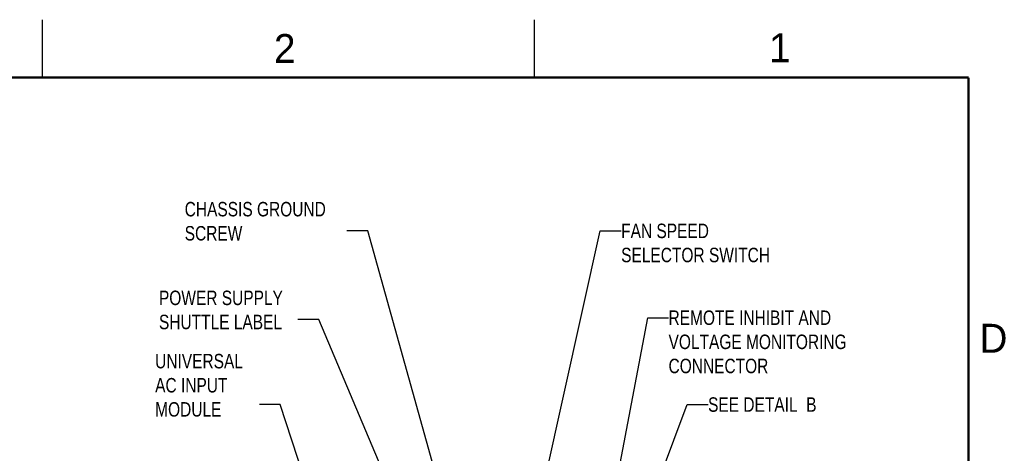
# Model space of a CAD drawing. Header units: inches. Extents: x 0 to 34, y 0 to 22.
# Tile 76 of 76: x 25.3 to 33.8, y 18.3 to 22. Entities that reach past the tile are written whole.
import ezdxf

# ---------------------------------------------------------------- set-up
doc = ezdxf.new("R2010")
doc.units = ezdxf.units.IN
doc.header["$LTSCALE"] = 1.87
doc.header["$MEASUREMENT"] = 0
doc.layers.get('0').update_dxf_attribs({"linetype": 'CONTINUOUS'})
doc.layers.add('DETAIL', color=7, linetype='CONTINUOUS')
doc.styles.get("Standard").update_dxf_attribs({"font": 'txt', "width": 0.8})

msp = doc.modelspace()

# ---------------------------------------------------------------- linework, layer by layer
at = {"color": 2, "linetype": 'CONTINUOUS'}
for p, q in [((25.50002, 22), (25.50002, 21.5)), ((29.75002, 22), (29.75002, 21.5))]:
    msp.add_line(p, q, dxfattribs=at)
at = {"color": 7, "linetype": 'CONTINUOUS', "const_width": 0.02}
for points in [[(33.50002, 21.5), (0.50002, 21.5)], [(33.50002, 0.5), (33.50002, 21.5)]]:
    msp.add_lwpolyline(points, dxfattribs=at)
at = {"layer": 'DETAIL', "color": 2, "linetype": 'CONTINUOUS'}
for p, q in [((28.31155, 20.17622), (28.13155, 20.17622)), ((29.40885, 16.25627), (28.31155, 20.17622)), ((29.53781, 16.64979), (30.32062, 20.17622)), ((30.32062, 20.17622), (30.50062, 20.17622)), ((27.88921, 19.41011), (27.70921, 19.41011)), ((28.92513, 16.96739), (27.88921, 19.41011)), ((30.20391, 16.65678), (30.72978, 19.42622)), ((30.72978, 19.42622), (30.90978, 19.42622)), ((27.5564, 18.67622), (27.3764, 18.67622)), ((28.26032, 16.51994), (27.5564, 18.67622)), ((30.58716, 17.39008), (31.07109, 18.67622)), ((31.07109, 18.67622), (31.25109, 18.67622))]:
    msp.add_line(p, q, dxfattribs=at)

# ---------------------------------------------------------------- texts
at = {"color": 2, "linetype": 'CONTINUOUS'}
for s, p in [('2', (27.50251, 21.62616)), ('1', (31.77814, 21.63259)), ('D', (33.59469, 19.12364))]:
    msp.add_text(s, height=0.25, dxfattribs=at).set_placement(p)
at = {"layer": 'DETAIL', "color": 2, "linetype": 'CONTINUOUS', "char_height": 0.125, "attachment_point": 1}
for s, insert, width in [('CHASSIS GROUND\\PSCREW', (26.73155, 20.42622), 1.4), ('FAN SPEED\\PSELECTOR SWITCH', (30.50062, 20.23872), 1.5), ('POWER SUPPLY\\PSHUTTLE LABEL', (26.50921, 19.66011), 1.3), ('REMOTE INHIBIT AND\\PVOLTAGE MONITORING\\PCONNECTOR', (30.90978, 19.48872), 1.8), ('UNIVERSAL\\PAC INPUT\\PMODULE', (26.4764, 19.11372), 0.9), ('SEE DETAIL  B', (31.25109, 18.73872), 1.3248)]:
    msp.add_mtext(s, dxfattribs=dict(at, insert=insert, width=width))

doc.saveas('drawing.dxf')
